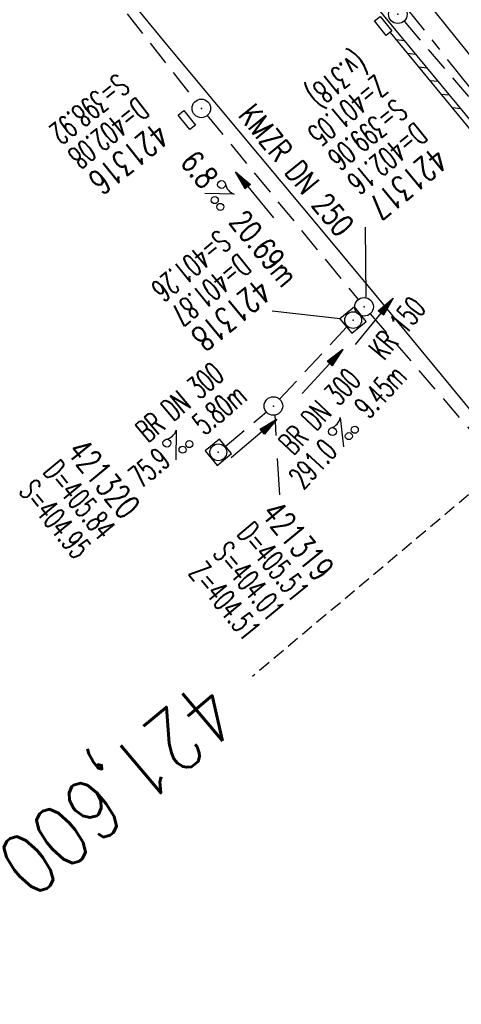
# Model space of a CAD drawing. Extents: x 450316 to 454644, y 428795 to 436505.
# Tile 217 of 256: x 451204 to 451239, y 434983 to 435062. Entities that reach past the tile are written whole.
import ezdxf
from ezdxf.enums import TextEntityAlignment as Align

# ---------------------------------------------------------------- set-up
doc = ezdxf.new("R2010")
doc.units = 0
doc.header["$LTSCALE"] = 2
doc.header["$MEASUREMENT"] = 0
for name, pattern in [('ACHSE', [5.5, 4, -0.5, 0.5, -0.5]), ('GESTRICH-X2', [1.5, 1, -0.5]), ('GESTRICHELT', [0.75, 0.5, -0.25])]:
    doc.linetypes.add(name, pattern=pattern)
doc.layers.get('0').update_dxf_attribs({"linetype": 'CONTINUOUS'})
for name, color, linetype in [('ACHSETOP', 1, 'ACHSE'), ('FBR', 8, 'CONTINUOUS'), ('HEKTOM', 1, 'GESTRICHELT'), ('KANAL', 7, 'GESTRICH-X2'), ('PFEIL', 7, 'CONTINUOUS'), ('RINNE', 8, 'CONTINUOUS'), ('SCHACHTNR', 6, 'CONTINUOUS'), ('SCHSYMBOL', 7, 'CONTINUOUS'), ('TEXTO', 4, 'CONTINUOUS'), ('TEXTU', 4, 'CONTINUOUS')]:
    doc.layers.add(name, color=color, linetype=linetype)
doc.styles.add('ROMANS', font='romans.shx', dxfattribs={"width": 0.8})

# ---------------------------------------------------------------- blocks, each defined once
blk = doc.blocks.new('GST')
at = {"color": 0}
blk.add_circle((0, 0), 0.75, dxfattribs=at)
blk.add_point((0, 0), dxfattribs=at)
blk = doc.blocks.new('17')
blk.add_lwpolyline([(-0.755, -1.218), (0.748, -1.218), (0.748, -1.801), (-0.755, -1.801)], close=True)
blk.add_blockref('GST', (0, 0))
blk = doc.blocks.new('PROM')
blk.add_line((1.566, 1.817), (0.019, 0.015))
for centre, radius in [((0.317, 1.51), 0.317), ((0.943, 0.291), 0.283), ((1.645, 0.287), 0.283)]:
    blk.add_circle(centre, radius)
blk.add_arc((0.992, 2.682), 1.033, 239.14139, 303.35492)
blk = doc.blocks.new('PFEIL2')
at = {"color": 0}
for p, q in [((0.88, 0.002), (-2.401, -0.012)), ((0.881, -0.271), (0.879, 0.276)), ((0.879, 0.276), (2.429, 0.009)), ((0.911, 0.27), (0.879, 0.265)), ((0.965, 0.261), (0.879, 0.246)), ((1.019, 0.252), (0.879, 0.228)), ((1.073, 0.242), (0.879, 0.209)), ((1.127, 0.233), (0.879, 0.191)), ((1.181, 0.224), (0.879, 0.172)), ((1.235, 0.214), (0.879, 0.154)), ((1.289, 0.205), (0.879, 0.135)), ((1.343, 0.196), (0.879, 0.117)), ((1.397, 0.187), (0.879, 0.098)), ((1.451, 0.177), (0.879, 0.08)), ((1.505, 0.168), (0.879, 0.061)), ((1.559, 0.159), (0.88, 0.043)), ((1.613, 0.149), (0.88, 0.024)), ((1.668, 0.14), (0.88, 0.006)), ((1.722, 0.131), (0.88, -0.013)), ((1.776, 0.121), (0.88, -0.031)), ((1.83, 0.112), (0.88, -0.05)), ((1.884, 0.103), (0.88, -0.068)), ((1.938, 0.094), (0.88, -0.087)), ((1.992, 0.084), (0.88, -0.105)), ((2.046, 0.075), (0.88, -0.124)), ((2.1, 0.066), (0.88, -0.142)), ((2.154, 0.056), (0.88, -0.161)), ((2.208, 0.047), (0.88, -0.179)), ((2.262, 0.038), (0.881, -0.198)), ((2.316, 0.029), (0.881, -0.216)), ((2.37, 0.019), (0.881, -0.235)), ((2.424, 0.01), (0.881, -0.253)), ((2.429, 0.009), (0.881, -0.271))]:
    blk.add_line(p, q, dxfattribs=at)
blk = doc.blocks.new('10')
blk.add_blockref('GST', (0, 0))
blk = doc.blocks.new('20')
blk.add_lwpolyline([(-0.754, -0.751), (0.754, -0.751), (0.754, 0.75), (-0.754, 0.75)], close=True)
blk.add_circle((0, 0), 0.676)
blk.add_point((0, 0))

msp = doc.modelspace()

# ---------------------------------------------------------------- linework, layer by layer
at = {"layer": 'ACHSETOP'}
msp.add_lwpolyline([(451064.602, 435329.282), (451075.93, 435306.996), (451087.635, 435284.906), (451099.712, 435263.017), (451112.16, 435241.337), (451124.974, 435219.871), (451138.15, 435198.625), (451151.685, 435177.606), (451165.574, 435156.82), (451179.815, 435136.273), (451194.402, 435115.97), (451209.331, 435095.918), (451224.599, 435076.122), (451240.201, 435056.588), (451256.131, 435037.321), (451271.766, 435019.042)], dxfattribs=at)
at = {"layer": 'FBR', "flags": 128}
for points in [[(450931.016, 435664.254, 0), (450939.285, 435645.95, 0.000057)], [(451603.01, 434662.96, 0.000001), (451617.472, 434646.366, 0.000004)], [(451702.592, 434548.491, -0.000002), (451714.328, 434534.995, -0.000013)]]:
    msp.add_lwpolyline(points, format="xyb", dxfattribs=at)
for points in [[(451058.404, 435346.645), (451069.502, 435324.058), (451080.397, 435302.854), (451093.24, 435278.956), (451105.218, 435257.47), (451120.153, 435231.811), (451136.5, 435205.093), (451151.352, 435181.831), (451160.888, 435167.29), (451173.736, 435148.448), (451192.35, 435122.022), (451206.751, 435102.505), (451222.058, 435082.262), (451236.565, 435063.732), (451251.473, 435045.22), (451267.301, 435026.293), (451282.525, 435008.654), (451313.579, 434972.903), (451361.006, 434918.413), (451376.122, 434900.988)], [(451363.895, 434886.593), (451313.073, 434945.084), (451296.685, 434963.867), (451279.244, 434983.922), (451267.278, 434997.754), (451257.655, 435008.918), (451255.135, 435011.913), (451253.106, 435014.42), (451242.059, 435028.394), (451241.259, 435029.383), (451232.455, 435040.044), (451228.206, 435045.162), (451219.88, 435055.124), (451215.837, 435059.996), (451212.472, 435064.104)]]:
    msp.add_lwpolyline(points, dxfattribs=at)
at = {"layer": 'FBR'}
msp.add_lwpolyline([(451391.076, 434880.043), (451339.647, 434939.24), (451278.319, 435009.722), (451262.84, 435027.444), (451243.768, 435049.706), (451227.263, 435069.7), (451210.412, 435090.872), (451196.59, 435109.3), (451179.958, 435132.351), (451167.655, 435149.965), (451152.115, 435173.157), (451139.947, 435191.856), (451126.804, 435212.873), (451114.119, 435233.926), (451101.64, 435255.437), (451089.366, 435277.396), (451077.2, 435300.219), (451066.254, 435321.446), (451054.407, 435345.399)], dxfattribs=at)
at = {"layer": 'HEKTOM'}
msp.add_line((451256.125, 435037.313), (451222.622, 435009.167), dxfattribs=at)
at = {"layer": 'KANAL'}
for p, q in [((451188.531, 435093.344), (451218.031, 435055.563)), ((451234.844, 435062), (451260.406, 435032.219)), ((451218.969, 435054.406), (451231.156, 435039.563)), ((451231.219, 435038.469), (451231.156, 435038.406)), ((451232.125, 435038.406), (451251.844, 435015.469)), ((451224.813, 435031.531), (451230.219, 435037.344)), ((451220.438, 435027.719), (451223.75, 435030.5))]:
    msp.add_line(p, q, dxfattribs=at)
at = {"layer": 'RINNE'}
for p, q in [((451234.189, 435060.524), (451234.897, 435060.452)), ((451235.095, 435059.427), (451235.802, 435059.355)), ((451236, 435058.33), (451236.708, 435058.258)), ((451236.906, 435057.233), (451237.613, 435057.162)), ((451237.811, 435056.136), (451238.519, 435056.065)), ((451238.717, 435055.04), (451239.424, 435054.968))]:
    msp.add_line(p, q, dxfattribs=at)
msp.add_lwpolyline([(451233.714, 435061.1), (451243.385, 435049.384), (451259.072, 435031.074)], dxfattribs=at)
at = {"layer": 'SCHACHTNR'}
for p, q in [((451231.787, 435039.748), (451231.745, 435045.409)), ((451229.685, 435038.011), (451224.214, 435038.637)), ((451224.416, 435030.308), (451224.517, 435028.611)), ((451224.627, 435026.751), (451224.801, 435023.83))]:
    msp.add_line(p, q, dxfattribs=at)

# ---------------------------------------------------------------- block references
at = {"layer": 'PFEIL'}
for p, rotation in [((451222.803, 435048.001), 129.3418), ((451232.421, 435037.792), 50.4487), ((451228.261, 435033.763), 47.1446), ((451222.738, 435028.348), 40.04209999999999)]:
    msp.add_blockref('PFEIL2', p, dxfattribs=dict(at, rotation=rotation))
at = {"layer": 'SCHSYMBOL'}
for name, p, rotation in [('17', (451234.346, 435062.571), 308.7759), ('17', (451218.506, 435054.976), 308.6221), ('10', (451231.623, 435038.974), 309.4173), ('20', (451230.741, 435037.906), 309.4275), ('10', (451224.315, 435030.98), 309.4759), ('20', (451219.874, 435027.248), 309.4781)]:
    msp.add_blockref(name, p, dxfattribs=dict(at, rotation=rotation))
at = {"layer": 'TEXTU'}
for p, rotation in [((451218.765, 435048.125), 309.3418), ((451229.966, 435027.66), 47.1446), ((451216.456, 435026.627), 40.04209999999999)]:
    msp.add_blockref('PROM', p, dxfattribs=dict(at, rotation=rotation))

# ---------------------------------------------------------------- texts
at = {"layer": 'HEKTOM', "style": 'ROMANS', "width": 0.8}
msp.add_text('421,600', height=5, rotation=220.0723, dxfattribs=at).set_placement((451218.703, 435009.243))
at = {"layer": 'SCHACHTNR', "style": 'ROMANS'}
for s, height, rotation, width, p in [('(v.318)', 1.8, 219.4173, 0.6, (451230.938, 435059.653)), ('S=398.92', 1.8, 218.6221, 0.6, (451211.739, 435057.871)), ('Z=401.05', 1.8, 219.4173, 0.6, (451232.533, 435057.776)), ('D=402.08', 1.8, 218.6221, 0.6, (451213.301, 435055.934)), ('S=399.06', 1.8, 219.4173, 0.6, (451234.126, 435055.839)), ('421316', 2, 218.6221, 0.7, (451214.864, 435053.965)), ('D=402.16', 1.8, 219.4173, 0.6, (451235.72, 435053.933)), ('421317', 2, 219.4173, 0.7, (451237.314, 435051.995)), ('S=401.26', 1.8, 219.4275, 0.6, (451219.904, 435045.266)), ('D=401.87', 1.8, 219.4275, 0.6, (451221.498, 435043.328)), ('421318', 2, 219.4275, 0.7, (451223.091, 435041.391)), ('421320', 2, 309.4781, 0.7, (451207.571, 435027.26)), ('D=405.84', 1.8, 309.4781, 0.6, (451205.664, 435025.666)), ('S=404.95', 1.8, 309.4781, 0.6, (451203.727, 435024.072)), ('421319', 2, 309.4759, 0.7, (451223.228, 435022.257)), ('D=405.51', 1.8, 309.4759, 0.6, (451221.291, 435020.663)), ('S=404.01', 1.8, 309.4759, 0.6, (451219.353, 435019.07)), ('Z=404.51', 1.8, 309.4759, 0.6, (451217.416, 435017.476))]:
    msp.add_text(s, height=height, rotation=rotation, dxfattribs=dict(at, width=width)).set_placement(p)
at = {"layer": 'TEXTO', "style": 'ROMANS'}
for s, rotation, width, p in [('KMZR DN 250', 309.3418, 0.75, (451225.465, 435049.439)), ('KR 150', 50.4487, 0.6, (451234.979, 435036.687)), ('BR DN 300', 40.0421, 0.6, (451217.336, 435030.605)), ('BR DN 300', 47.1446, 0.6, (451228.7, 435029.937))]:
    msp.add_text(s, height=1.8, rotation=rotation, dxfattribs=dict(at, width=width)).set_placement(p, align=Align.CENTER)
at = {"layer": 'TEXTU', "style": 'ROMANS'}
for s, rotation, width, p in [('6.8', 309.3418, 0.75, (451216.732, 435050.604)), ('20.69m', 309.3418, 0.75, (451220.669, 435045.792)), ('9.45m', 47.1446, 0.6, (451232.019, 435029.864)), ('5.80m', 40.0421, 0.6, (451218.765, 435028.559)), ('291.0', 47.1446, 0.6, (451226.737, 435024.176)), ('75.9', 40.0421, 0.6, (451213.64, 435024.278))]:
    msp.add_text(s, height=1.8, rotation=rotation, dxfattribs=dict(at, width=width)).set_placement(p)

doc.saveas('drawing.dxf')
